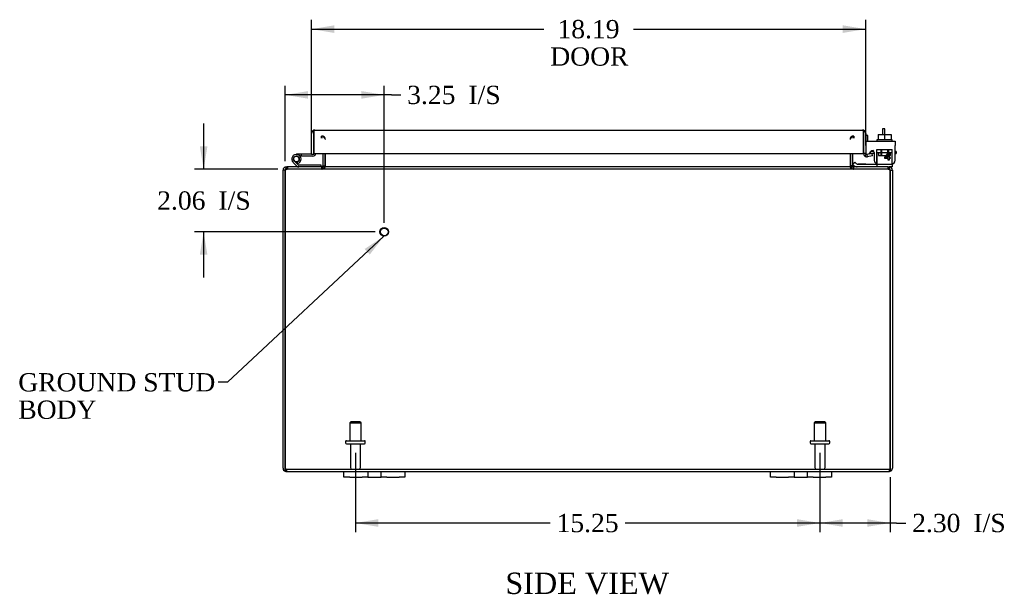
# Model space of a CAD drawing. Header units: inches. Extents: x 11 to 147, y 3 to 98.
# Tile 1 of 8: x 37 to 70, y 3 to 22. Entities that reach past the tile are written whole.
import ezdxf
from ezdxf.enums import TextEntityAlignment as Align

# ---------------------------------------------------------------- set-up
doc = ezdxf.new("R2010")
doc.units = ezdxf.units.IN
doc.header["$MEASUREMENT"] = 0
for name, color, linetype in [('COM40153-1', 7, 'CONTINUOUS'), ('COM40153-2', 7, 'CONTINUOUS'), ('COM42667', 7, 'CONTINUOUS'), ('COM42780', 7, 'CONTINUOUS'), ('COM48452', 7, 'CONTINUOUS'), ('COM71780-10', 7, 'CONTINUOUS'), ('DEFAULT', 7, 'CONTINUOUS'), ('FET07710', 7, 'CONTINUOUS'), ('HNG10620-20B', 7, 'CONTINUOUS'), ('HNG10620-20C', 7, 'CONTINUOUS'), ('HNG10620-20P', 7, 'CONTINUOUS'), ('SCC19011', 7, 'CONTINUOUS'), ('STD21878', 7, 'CONTINUOUS'), ('STD26094', 7, 'CONTINUOUS'), ('WAF25035', 7, 'CONTINUOUS')]:
    doc.layers.add(name, color=color, linetype=linetype)
doc.styles.add('SEACAD_TIMES_NEW_ROMAN', font='times.ttf')

# ---------------------------------------------------------------- blocks, each defined once
blk = doc.blocks.new('SEANNOT_GROUP1')
at = {"layer": 'DEFAULT', "linetype": 'Continuous'}
blk.add_hatch(color=136, dxfattribs=at).paths.add_polyline_path([(48.938, 14.205), (49.401, 14.809), (48.768, 14.388)])
at = {"layer": 'DEFAULT', "color": 136, "linetype": 'Continuous'}
blk.add_line((44.263, 10.009), (43.963, 10.009), dxfattribs=at)
blk.add_lwpolyline([(44.263, 10.009), (49.401, 14.809)], dxfattribs=at)
at = {"layer": 'DEFAULT', "color": 136, "linetype": 'Continuous', "style": 'SEACAD_TIMES_NEW_ROMAN'}
for s, p in [('GROUND STUD', (37.397, 10.309)), ('BODY', (37.397, 9.409))]:
    blk.add_text(s, height=0.6, dxfattribs=at).set_placement(p, align=Align.TOP_LEFT)
blk = doc.blocks.new('GDIMGGROUP7')
at = {"layer": 'DEFAULT', "linetype": 'Continuous'}
for points in [[(64.465, 5.262), (64.465, 5.512), (63.715, 5.387)], [(65.267, 5.262), (66.017, 5.387), (65.267, 5.512)]]:
    blk.add_hatch(color=136, dxfattribs=at).paths.add_polyline_path(points)
at = {"layer": 'DEFAULT', "color": 136, "linetype": 'Continuous'}
for p, q in [((63.715, 7.69), (63.715, 5.087)), ((66.017, 6.889), (66.017, 5.087)), ((66.23, 5.387), (63.715, 5.387)), ((66.23, 5.387), (66.53, 5.387))]:
    blk.add_line(p, q, dxfattribs=at)
at = {"layer": 'DEFAULT', "color": 136, "linetype": 'Continuous', "style": 'SEACAD_TIMES_NEW_ROMAN'}
for s, p in [('2.30', (66.74, 5.687)), ('I/S', (68.752, 5.687))]:
    blk.add_text(s, height=0.6, dxfattribs=at).set_placement(p, align=Align.TOP_LEFT)
blk = doc.blocks.new('GDIMGGROUP8')
at = {"layer": 'DEFAULT', "linetype": 'Continuous'}
for points in [[(49.215, 5.262), (49.215, 5.512), (48.465, 5.387)], [(62.965, 5.262), (63.715, 5.387), (62.965, 5.512)]]:
    blk.add_hatch(color=136, dxfattribs=at).paths.add_polyline_path(points)
at = {"layer": 'DEFAULT', "color": 136, "linetype": 'Continuous'}
for p, q in [((48.465, 7.69), (48.465, 5.087)), ((63.715, 7.69), (63.715, 5.087)), ((54.856, 5.387), (48.465, 5.387)), ((63.715, 5.387), (57.323, 5.387))]:
    blk.add_line(p, q, dxfattribs=at)
at = {"layer": 'DEFAULT', "color": 136, "linetype": 'Continuous', "style": 'SEACAD_TIMES_NEW_ROMAN'}
blk.add_text('15.25', height=0.6, dxfattribs=at).set_placement((55.066, 5.687), align=Align.TOP_LEFT)
blk = doc.blocks.new('GDIMGGROUP14')
at = {"layer": 'DEFAULT', "linetype": 'Continuous'}
for points in [[(43.357, 17.759), (43.482, 17.009), (43.607, 17.759)], [(43.357, 14.199), (43.607, 14.199), (43.482, 14.949)]]:
    blk.add_hatch(color=136, dxfattribs=at).paths.add_polyline_path(points)
at = {"layer": 'DEFAULT', "color": 136, "linetype": 'Continuous'}
for p, q in [((43.482, 18.509), (43.482, 17.009)), ((45.923, 17.009), (43.182, 17.009)), ((49.112, 14.949), (43.182, 14.949)), ((43.482, 14.949), (43.482, 13.449))]:
    blk.add_line(p, q, dxfattribs=at)
at = {"layer": 'DEFAULT', "color": 136, "linetype": 'Continuous', "style": 'SEACAD_TIMES_NEW_ROMAN'}
for s, p in [('2.06', (41.957, 16.279)), ('I/S', (43.97, 16.279))]:
    blk.add_text(s, height=0.6, dxfattribs=at).set_placement(p, align=Align.TOP_LEFT)
blk = doc.blocks.new('GDIMGGROUP15')
at = {"layer": 'DEFAULT', "linetype": 'Continuous'}
for points in [[(46.912, 19.573), (46.162, 19.448), (46.912, 19.323)], [(48.662, 19.573), (48.662, 19.323), (49.412, 19.448)]]:
    blk.add_hatch(color=136, dxfattribs=at).paths.add_polyline_path(points)
at = {"layer": 'DEFAULT', "color": 136, "linetype": 'Continuous'}
for p, q in [((46.162, 17.273), (46.162, 19.748)), ((49.412, 15.249), (49.412, 19.748)), ((49.653, 19.448), (46.162, 19.448)), ((49.653, 19.448), (49.953, 19.448))]:
    blk.add_line(p, q, dxfattribs=at)
at = {"layer": 'DEFAULT', "color": 136, "linetype": 'Continuous', "style": 'SEACAD_TIMES_NEW_ROMAN'}
for s, p in [('3.25', (50.163, 19.748)), ('I/S', (52.175, 19.748))]:
    blk.add_text(s, height=0.6, dxfattribs=at).set_placement(p, align=Align.TOP_LEFT)
blk = doc.blocks.new('GDIMGGROUP20')
at = {"layer": 'DEFAULT', "linetype": 'Continuous'}
for points in [[(47.777, 21.733), (47.027, 21.608), (47.777, 21.483)], [(64.465, 21.733), (64.465, 21.483), (65.215, 21.608)]]:
    blk.add_hatch(color=136, dxfattribs=at).paths.add_polyline_path(points)
at = {"layer": 'DEFAULT', "color": 136, "linetype": 'Continuous'}
for p, q in [((47.027, 17.796), (47.027, 21.908)), ((65.215, 17.824), (65.215, 21.908)), ((47.027, 21.608), (54.652, 21.608)), ((57.589, 21.608), (65.215, 21.608))]:
    blk.add_line(p, q, dxfattribs=at)
at = {"layer": 'DEFAULT', "color": 136, "linetype": 'Continuous', "style": 'SEACAD_TIMES_NEW_ROMAN'}
for s, p in [('18.19', (55.097, 21.908)), ('DOOR', (54.862, 21.008))]:
    blk.add_text(s, height=0.6, dxfattribs=at).set_placement(p, align=Align.TOP_LEFT)

msp = doc.modelspace()

# ---------------------------------------------------------------- linework, layer by layer
at = {"layer": 'COM40153-1', "color": 7}
for p, q in [((65.768, 18.331), (65.768, 18.152)), ((65.84, 18.331), (65.768, 18.331)), ((65.84, 18.152), (65.84, 18.331))]:
    msp.add_line(p, q, dxfattribs=at)
at = {"layer": 'COM40153-2', "color": 7}
for p, q in [((65.287, 18.118), (65.215, 18.118)), ((65.287, 17.926), (65.287, 18.118)), ((65.499, 17.518), (65.341, 17.518)), ((65.491, 17.59), (65.387, 17.59)), ((66.215, 17.59), (66.185, 17.59)), ((66.185, 17.518), (66.215, 17.518)), ((66.215, 17.59), (66.215, 17.518))]:
    msp.add_line(p, q, dxfattribs=at)
msp.add_arc((65.323, 17.626), 0.108, 180, 186.8545, dxfattribs=at)
at = {"layer": 'COM42667', "color": 7}
for p, q in [((65.215, 17.926), (66.185, 17.926)), ((65.215, 17.783), (65.215, 17.926)), ((65.215, 17.783), (65.215, 17.528)), ((66.185, 17.926), (66.185, 17.783)), ((66.185, 17.301), (66.185, 17.783)), ((65.33, 17.501), (65.389, 17.593)), ((65.499, 17.56), (65.499, 17.301)), ((65.849, 17.389), (65.964, 17.551)), ((65.958, 17.502), (65.879, 17.389)), ((65.958, 17.389), (65.958, 17.502)), ((65.964, 17.551), (65.988, 17.551)), ((65.988, 17.551), (65.988, 17.389)), ((65.849, 17.361), (65.849, 17.389)), ((65.958, 17.361), (65.849, 17.361)), ((65.879, 17.389), (65.958, 17.389)), ((65.958, 17.301), (65.958, 17.361)), ((65.988, 17.301), (65.958, 17.301)), ((65.988, 17.389), (66.022, 17.389)), ((66.022, 17.361), (65.988, 17.361)), ((65.988, 17.361), (65.988, 17.301)), ((66.022, 17.389), (66.022, 17.361))]:
    msp.add_line(p, q, dxfattribs=at)
for centre, radius, start, end in [((65.275, 17.528), 0.06, 180, 202.199), ((65.439, 17.56), 0.06, 0, 147.1545), ((65.624, 17.301), 0.125, 180, 270), ((66.06, 17.301), 0.125, 270, 0)]:
    msp.add_arc(centre, radius, start, end, dxfattribs=at)
at = {"layer": 'COM42780', "color": 7}
for p, q in [((65.586, 17.653), (66.086, 17.653)), ((65.586, 17.566), (65.586, 17.653)), ((65.586, 17.512), (65.586, 17.566)), ((65.586, 17.566), (65.586, 17.096)), ((65.586, 17.558), (66.086, 17.558)), ((65.641, 17.558), (65.641, 17.463)), ((65.641, 17.463), (66.031, 17.463)), ((65.711, 17.653), (65.711, 17.463)), ((65.73, 17.653), (65.73, 17.463)), ((65.943, 17.463), (65.943, 17.653)), ((65.961, 17.653), (65.961, 17.463)), ((66.031, 17.463), (66.031, 17.558)), ((66.086, 17.512), (66.086, 17.653)), ((66.086, 17.223), (66.086, 17.512)), ((64.787, 17.173), (64.854, 17.24)), ((64.787, 17.173), (64.837, 17.123)), ((64.854, 17.24), (64.904, 17.19)), ((64.938, 17.176), (65.836, 17.176)), ((64.972, 17.175), (64.972, 17.176)), ((65.031, 17.175), (64.972, 17.175)), ((65.031, 17.175), (65.031, 17.176)), ((65.06, 17.175), (65.031, 17.175)), ((65.06, 17.175), (65.06, 17.176)), ((65.222, 17.175), (65.06, 17.175)), ((65.172, 17.175), (65.172, 17.176)), ((65.222, 17.175), (65.222, 17.176)), ((65.836, 17.176), (66.086, 17.176)), ((66.086, 17.179), (66.086, 17.223)), ((66.086, 17.176), (66.086, 17.179)), ((66.086, 17.176), (66.086, 17.081)), ((66.086, 17.081), (65.982, 17.081))]:
    msp.add_line(p, q, dxfattribs=at)
for radius in [0.048, 0.143]:
    msp.add_arc((64.938, 17.224), radius, 225, 270, dxfattribs=at)
msp.add_ellipse((65.336, 18.181), major_axis=(0, -14.322), ratio=0.017455, start_param=1.503851, end_param=1.524085, dxfattribs=at)
for points, knots in [([(65.578, 17.176), (65.579, 17.176), (65.581, 17.177), (65.582, 17.18), (65.583, 17.182), (65.583, 17.183)], [0, 0, 0, 0, 0.25, 0.25, 0.3597521, 0.3597521, 0.3597521, 0.3597521]), ([(65.583, 17.183), (65.583, 17.183), (65.583, 17.183), (65.584, 17.185), (65.584, 17.187), (65.585, 17.194), (65.585, 17.199), (65.586, 17.21), (65.586, 17.217), (65.586, 17.223)], [0.3597521, 0.3597521, 0.3597521, 0.3597521, 0.375, 0.375, 0.5, 0.5, 0.75, 0.75, 1, 1, 1, 1]), ([(65.586, 17.096), (65.586, 17.091), (65.586, 17.087), (65.583, 17.082), (65.581, 17.081), (65.578, 17.081)], [0, 0, 0, 0, 0.5, 0.5, 1, 1, 1, 1])]:
    msp.add_open_spline(points, degree=3, knots=knots, dxfattribs=at)
at = {"layer": 'COM48452', "color": 7}
for p, q in [((47.357, 18.022), (47.357, 18.094)), ((47.374, 18.022), (47.374, 18.094)), ((64.805, 18.022), (64.805, 18.094)), ((64.823, 18.094), (64.823, 18.022)), ((47.393, 17.524), (47.393, 17.117)), ((47.465, 17.524), (47.465, 17.117)), ((47.478, 17.117), (47.478, 17.524)), ((64.701, 17.524), (64.701, 17.117)), ((64.715, 17.524), (64.715, 17.117)), ((64.787, 17.524), (64.787, 17.117)), ((46.09, 7.189), (46.09, 16.973)), ((46.162, 16.973), (46.09, 16.973)), ((46.162, 7.189), (46.162, 16.973)), ((46.162, 16.973), (46.162, 7.189)), ((46.198, 17.057), (46.198, 17.081)), ((46.198, 17.081), (46.222, 17.081)), ((46.198, 17.009), (46.198, 17.057)), ((46.198, 17.009), (46.222, 17.009)), ((46.222, 17.081), (46.222, 17.009)), ((46.222, 17.081), (46.223, 17.081)), ((46.222, 17.009), (46.223, 17.009)), ((46.223, 17.009), (46.223, 17.081)), ((65.956, 17.081), (46.223, 17.081)), ((65.956, 17.009), (46.223, 17.009)), ((46.24, 17.081), (46.24, 17.009)), ((47.357, 17.081), (47.357, 17.009)), ((47.374, 17.081), (47.374, 17.009)), ((47.393, 17.117), (47.465, 17.117)), ((64.787, 17.117), (64.715, 17.117)), ((64.805, 17.081), (64.805, 17.009)), ((64.823, 17.009), (64.823, 17.081)), ((65.939, 17.081), (65.939, 17.009)), ((65.956, 17.009), (65.956, 17.081)), ((65.956, 17.081), (65.957, 17.081)), ((65.956, 17.009), (65.957, 17.009)), ((65.957, 17.081), (65.957, 17.009)), ((65.957, 17.081), (65.982, 17.081)), ((65.957, 17.009), (65.982, 17.009)), ((65.982, 17.057), (65.982, 17.081)), ((65.982, 17.009), (65.982, 17.057)), ((66.017, 7.189), (66.017, 16.973)), ((66.018, 16.973), (66.09, 16.973)), ((66.018, 16.973), (66.018, 7.189)), ((66.09, 16.973), (66.09, 7.189)), ((46.162, 7.087), (46.162, 7.189)), ((46.162, 7.189), (46.162, 7.087)), ((46.198, 7.153), (65.982, 7.153)), ((46.198, 7.153), (46.198, 7.081)), ((65.982, 7.153), (65.982, 7.081)), ((66.017, 7.189), (66.017, 7.087)), ((66.018, 7.087), (66.018, 7.189)), ((46.198, 7.081), (48.09, 7.081)), ((50.09, 7.081), (62.09, 7.081)), ((64.09, 7.081), (65.982, 7.081))]:
    msp.add_line(p, q, dxfattribs=at)
for centre, radius, start, end in [((47.357, 17.986), 0.108, 10.3965, 90), ((47.372, 17.988), 0.106, 358.8074, 88.6926), ((64.807, 17.988), 0.106, 91.3077, 181.1923), ((64.823, 17.986), 0.108, 90, 169.6032), ((46.198, 16.973), 0.108, 90, 180), ((46.198, 16.973), 0.036, 141.2767, 180), ((46.198, 16.973), 0.036, 90, 141.2767), ((47.357, 17.117), 0.036, 270, 0), ((47.357, 17.117), 0.108, 270, 349.6016), ((47.372, 17.115), 0.106, 271.3077, 1.1923), ((47.357, 17.117), 0.108, 349.6016, 0), ((64.807, 17.115), 0.106, 178.8074, 268.6926), ((64.823, 17.117), 0.108, 180, 190.3994), ((64.823, 17.117), 0.108, 190.3994, 270), ((64.823, 17.117), 0.036, 180, 270), ((65.982, 16.973), 0.108, 0, 90), ((65.982, 16.973), 0.036, 38.7233, 90), ((65.982, 16.973), 0.036, 0, 38.7233), ((46.198, 7.189), 0.108, 180, 250.5288), ((46.198, 7.189), 0.036, 180, 270), ((65.982, 7.189), 0.036, 270, 0), ((65.982, 7.189), 0.108, 289.4712, 0), ((46.198, 7.189), 0.108, 250.5288, 270), ((65.982, 7.189), 0.108, 270, 289.4712)]:
    msp.add_arc(centre, radius, start, end, dxfattribs=at)
for centre, major_axis, start_param, end_param in [((46.198, 7.189), (0, 0.036), 1.570796, 3.141593), ((65.982, 7.189), (0, 0.036), 3.141593, 4.712389), ((46.198, 7.189), (0, 0.108), 2.801756, 3.141593), ((65.982, 7.189), (0, 0.108), 3.141593, 3.48143)]:
    msp.add_ellipse(centre, major_axis=major_axis, ratio=0.997813, start_param=start_param, end_param=end_param, dxfattribs=at)
for points, knots in [([(46.162, 16.973), (46.167, 16.987), (46.172, 17.001), (46.182, 17.027), (46.187, 17.039), (46.198, 17.059), (46.203, 17.067), (46.213, 17.078), (46.218, 17.081), (46.223, 17.081)], [0, 0, 0, 0, 0.25, 0.25, 0.5, 0.5, 0.75, 0.75, 1, 1, 1, 1]), ([(46.162, 16.973), (46.172, 16.982), (46.182, 16.992), (46.203, 17.005), (46.213, 17.009), (46.223, 17.009)], [0, 0, 0, 0, 0.5, 0.5, 1, 1, 1, 1]), ([(47.374, 17.081), (47.385, 17.081), (47.395, 17.081), (47.416, 17.084), (47.426, 17.085), (47.441, 17.089), (47.445, 17.091), (47.454, 17.094), (47.459, 17.096), (47.467, 17.101), (47.471, 17.103), (47.475, 17.108), (47.476, 17.11), (47.477, 17.113), (47.478, 17.115), (47.478, 17.117)], [0, 0, 0, 0, 0.25, 0.25, 0.5, 0.5, 0.625, 0.625, 0.75, 0.75, 0.875, 0.875, 0.9375, 0.9375, 1, 1, 1, 1]), ([(64.701, 17.117), (64.701, 17.115), (64.702, 17.113), (64.703, 17.11), (64.704, 17.108), (64.708, 17.103), (64.712, 17.101), (64.72, 17.096), (64.725, 17.094), (64.734, 17.091), (64.738, 17.089), (64.753, 17.085), (64.763, 17.084), (64.784, 17.081), (64.794, 17.081), (64.805, 17.081)], [0, 0, 0, 0, 0.0625, 0.0625, 0.125, 0.125, 0.25, 0.25, 0.375, 0.375, 0.5, 0.5, 0.75, 0.75, 1, 1, 1, 1]), ([(65.956, 17.081), (65.961, 17.081), (65.966, 17.078), (65.976, 17.067), (65.981, 17.059), (65.992, 17.039), (65.997, 17.027), (66.007, 17.001), (66.012, 16.987), (66.017, 16.973)], [0, 0, 0, 0, 0.25, 0.25, 0.5, 0.5, 0.75, 0.75, 1, 1, 1, 1]), ([(65.956, 17.009), (65.966, 17.009), (65.976, 17.005), (65.997, 16.992), (66.007, 16.982), (66.017, 16.973)], [0, 0, 0, 0, 0.5, 0.5, 1, 1, 1, 1])]:
    msp.add_open_spline(points, degree=3, knots=knots, dxfattribs=at)
at = {"layer": 'COM71780-10', "color": 7}
for p, q in [((47.027, 17.496), (47.027, 18.183)), ((47.099, 18.285), (47.099, 18.183)), ((47.099, 18.183), (47.099, 18.285)), ((47.099, 17.496), (47.099, 18.183)), ((47.099, 18.183), (47.099, 17.524)), ((47.135, 18.291), (65.107, 18.291)), ((65.142, 18.183), (65.142, 18.285)), ((65.142, 17.524), (65.142, 18.183)), ((65.143, 18.285), (65.143, 18.183)), ((65.143, 18.183), (65.143, 17.524)), ((65.215, 18.183), (65.215, 17.524)), ((47.027, 17.496), (47.099, 17.496)), ((47.099, 17.524), (65.142, 17.524)), ((65.215, 17.524), (65.143, 17.524)), ((65.227, 17.496), (65.181, 17.441)), ((65.427, 17.518), (65.257, 17.488)), ((65.257, 17.488), (65.269, 17.417)), ((65.439, 17.447), (65.427, 17.518)), ((65.439, 17.447), (65.269, 17.417))]:
    msp.add_line(p, q, dxfattribs=at)
for centre, radius, start, end in [((47.135, 18.183), 0.108, 109.4712, 180), ((47.135, 18.183), 0.108, 90, 109.4712), ((65.107, 18.183), 0.108, 70.5288, 90), ((65.107, 18.183), 0.108, 0, 70.5288), ((65.251, 17.524), 0.108, 180, 230), ((65.251, 17.524), 0.036, 180, 230), ((65.251, 17.524), 0.036, 230, 280), ((65.251, 17.524), 0.108, 230.0001, 279.9999)]:
    msp.add_arc(centre, radius, start, end, dxfattribs=at)
for centre, start_param, end_param in [((47.135, 18.183), 3.141593, 3.48143), ((65.107, 18.183), 2.801756, 3.141593)]:
    msp.add_ellipse(centre, major_axis=(0, -0.108), ratio=0.997813, start_param=start_param, end_param=end_param, dxfattribs=at)
at = {"layer": 'FET07710', "color": 7}
for p, q in [((48.09, 6.894), (48.09, 7.081)), ((48.09, 7.081), (48.277, 7.081)), ((48.277, 6.894), (48.09, 6.894)), ((48.277, 7.081), (48.684, 7.081)), ((48.277, 6.894), (48.684, 6.894)), ((48.684, 7.081), (48.871, 7.081)), ((48.871, 6.894), (48.684, 6.894)), ((48.871, 7.081), (49.089, 7.081)), ((48.871, 7.081), (48.871, 6.894)), ((48.871, 6.894), (49.089, 6.894)), ((49.089, 7.081), (49.09, 7.081)), ((49.089, 6.894), (49.09, 6.894)), ((49.09, 7.081), (49.308, 7.081)), ((49.09, 6.894), (49.308, 6.894)), ((49.308, 6.894), (49.308, 7.081)), ((49.308, 7.081), (49.495, 7.081)), ((49.495, 6.894), (49.308, 6.894)), ((49.495, 7.081), (49.902, 7.081)), ((49.495, 6.894), (49.902, 6.894)), ((49.902, 7.081), (50.09, 7.081)), ((50.09, 6.894), (49.902, 6.894)), ((50.09, 7.081), (50.09, 6.894)), ((62.09, 6.894), (62.09, 7.081)), ((62.09, 7.081), (62.277, 7.081)), ((62.277, 6.894), (62.09, 6.894)), ((62.277, 7.081), (62.684, 7.081)), ((62.277, 6.894), (62.684, 6.894)), ((62.684, 7.081), (62.871, 7.081)), ((62.871, 6.894), (62.684, 6.894)), ((62.871, 7.081), (63.089, 7.081)), ((62.871, 7.081), (62.871, 6.894)), ((62.871, 6.894), (63.089, 6.894)), ((63.089, 7.081), (63.09, 7.081)), ((63.089, 6.894), (63.09, 6.894)), ((63.09, 7.081), (63.308, 7.081)), ((63.09, 6.894), (63.308, 6.894)), ((63.308, 6.894), (63.308, 7.081)), ((63.308, 7.081), (63.495, 7.081)), ((63.495, 6.894), (63.308, 6.894)), ((63.495, 7.081), (63.902, 7.081)), ((63.495, 6.894), (63.902, 6.894)), ((63.902, 7.081), (64.09, 7.081)), ((64.09, 6.894), (63.902, 6.894)), ((64.09, 7.081), (64.09, 6.894))]:
    msp.add_line(p, q, dxfattribs=at)
at = {"layer": 'HNG10620-20B', "color": 7}
for p, q in [((46.546, 17.107), (46.42, 17.233)), ((46.589, 17.149), (46.462, 17.276)), ((46.574, 17.195), (46.556, 17.253)), ((47.345, 17.141), (46.609, 17.141)), ((47.345, 17.081), (47.345, 17.141))]:
    msp.add_line(p, q, dxfattribs=at)
for centre, radius, start, end in [((46.529, 17.342), 0.154, 287.1819, 225), ((46.529, 17.342), 0.0938, 287.1819, 225), ((46.609, 17.17), 0.029, 225, 270), ((46.609, 17.17), 0.089, 225, 270)]:
    msp.add_arc(centre, radius, start, end, dxfattribs=at)
at = {"layer": 'HNG10620-20C', "color": 7}
for p, q in [((47.099, 17.976), (47.099, 17.976)), ((46.682, 17.496), (46.529, 17.496)), ((47.027, 17.496), (46.682, 17.496)), ((46.682, 17.496), (46.682, 17.436)), ((46.682, 17.436), (46.65, 17.436)), ((47.07, 17.436), (46.682, 17.436))]:
    msp.add_line(p, q, dxfattribs=at)
for centre, radius, start, end in [((47.07, 17.525), 0.089, 270, 0), ((46.529, 17.342), 0.154, 277.4281, 287.1819)]:
    msp.add_arc(centre, radius, start, end, dxfattribs=at)
at = {"layer": 'HNG10620-20P', "color": 7}
msp.add_circle((46.529, 17.342), 0.0938, dxfattribs=at)
at = {"layer": 'SCC19011', "color": 7}
for p, q in [((65.621, 18.152), (65.621, 17.971)), ((65.621, 18.152), (65.836, 18.152)), ((65.836, 18.152), (65.836, 17.971)), ((65.836, 18.152), (66.051, 18.152)), ((66.051, 18.152), (66.051, 17.971))]:
    msp.add_line(p, q, dxfattribs=at)
at = {"layer": 'STD21878', "color": 7}
for radius in [0.141, 0.125]:
    msp.add_circle((49.412, 14.949), radius, dxfattribs=at)
at = {"layer": 'STD26094', "color": 7}
for p, q in [((48.315, 8.715), (48.277, 8.677)), ((48.277, 8.677), (48.652, 8.677)), ((48.277, 8.677), (48.277, 8.09)), ((48.615, 8.715), (48.315, 8.715)), ((48.652, 8.677), (48.615, 8.715)), ((48.652, 8.09), (48.652, 8.677)), ((63.565, 8.715), (63.527, 8.677)), ((63.527, 8.677), (63.902, 8.677)), ((63.527, 8.677), (63.527, 8.09)), ((63.865, 8.715), (63.565, 8.715)), ((63.902, 8.677), (63.865, 8.715)), ((63.902, 8.09), (63.902, 8.677)), ((48.17, 8.09), (48.76, 8.09)), ((63.42, 8.09), (64.01, 8.09)), ((48.14, 8.06), (48.14, 8.02)), ((48.17, 7.99), (48.76, 7.99)), ((48.3, 7.99), (48.3, 7.213)), ((48.63, 7.213), (48.63, 7.99)), ((48.79, 8.02), (48.79, 8.06)), ((63.39, 8.06), (63.39, 8.02)), ((63.42, 7.99), (64.01, 7.99)), ((63.55, 7.99), (63.55, 7.213)), ((63.88, 7.213), (63.88, 7.99)), ((64.04, 8.02), (64.04, 8.06))]:
    msp.add_line(p, q, dxfattribs=at)
for centre, radius, start, end in [((48.17, 8.06), 0.03, 90, 180), ((48.76, 8.06), 0.03, 0, 90), ((63.42, 8.06), 0.03, 90, 180), ((64.01, 8.06), 0.03, 0, 90), ((48.17, 8.02), 0.03, 180, 270), ((48.76, 8.02), 0.03, 270, 0), ((63.42, 8.02), 0.03, 180, 270), ((64.01, 8.02), 0.03, 270, 0), ((48.36, 7.213), 0.06, 180, 270), ((48.57, 7.213), 0.06, 270, 0), ((63.61, 7.213), 0.06, 180, 270), ((63.82, 7.213), 0.06, 270, 0)]:
    msp.add_arc(centre, radius, start, end, dxfattribs=at)
at = {"layer": 'WAF25035', "color": 7}
for p, q in [((66.086, 17.971), (65.586, 17.971)), ((65.586, 17.971), (65.586, 17.926)), ((66.086, 17.926), (66.086, 17.971))]:
    msp.add_line(p, q, dxfattribs=at)

# ---------------------------------------------------------------- block references
at = {"layer": 'DEFAULT', "color": 7}
for name in ['GDIMGGROUP20', 'GDIMGGROUP15', 'GDIMGGROUP14', 'SEANNOT_GROUP1', 'GDIMGGROUP8', 'GDIMGGROUP7']:
    msp.add_blockref(name, (0, 0), dxfattribs=at)

# ---------------------------------------------------------------- texts
at = {"layer": 'DEFAULT', "color": 7, "style": 'SEACAD_TIMES_NEW_ROMAN'}
msp.add_text('SIDE VIEW', height=0.7, dxfattribs=at).set_placement((53.386, 3.757), align=Align.TOP_LEFT)

doc.saveas('drawing.dxf')
